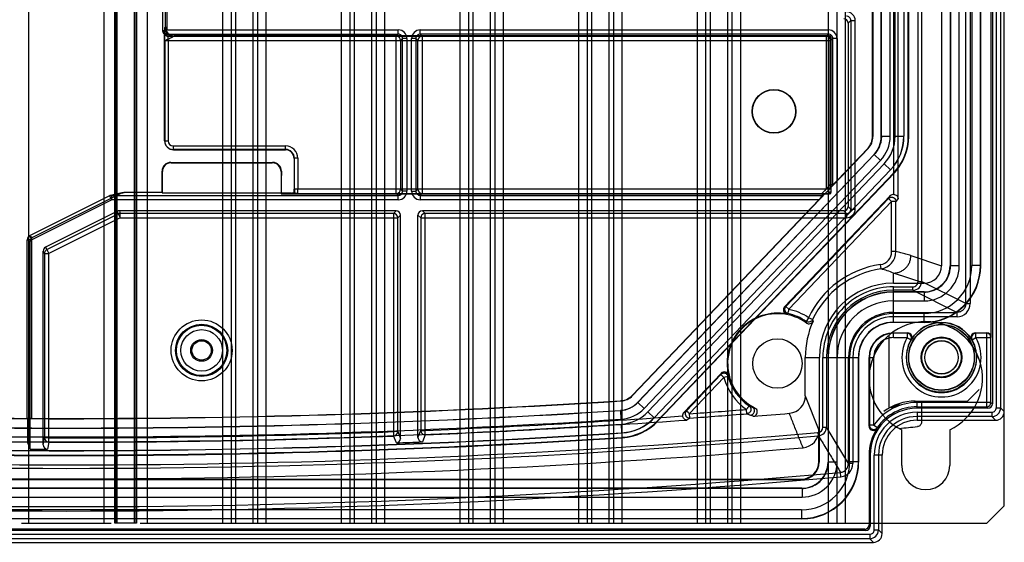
# Model space of a CAD drawing. Header units: millimetres. Extents: x 32 to 247, y 45 to 342.
# Tile 2 of 9: x 134 to 247, y 45 to 105. Entities that reach past the tile are written whole.
import ezdxf

# ---------------------------------------------------------------- set-up
doc = ezdxf.new("R2010")
doc.units = ezdxf.units.MM
doc.header["$LTSCALE"] = 25.054932
doc.layers.get('0').update_dxf_attribs({"linetype": 'CONTINUOUS'})

msp = doc.modelspace()

# ---------------------------------------------------------------- linework, layer by layer
at = {"color": 7, "linetype": 'Continuous'}
for p, q in [((135.34, 46.83), (135.34, 339.43)), ((143.96, 339.43), (143.96, 46.83)), ((145.21, 46.83), (145.21, 339.43)), ((145.35, 46.83), (145.35, 339.43)), ((145.45, 339.43), (145.45, 46.83)), ((147.45, 46.83), (147.45, 339.43)), ((147.55, 46.83), (147.55, 339.43)), ((147.69, 339.43), (147.69, 46.83)), ((148.94, 46.83), (148.94, 339.43)), ((157.56, 339.43), (157.56, 46.83)), ((158.56, 46.83), (158.56, 339.43)), ((159.05, 339.43), (159.05, 46.83)), ((161.05, 46.83), (161.05, 339.43)), ((161.54, 339.43), (161.54, 46.83)), ((162.54, 46.83), (162.54, 339.43)), ((171.16, 339.43), (171.16, 46.83)), ((172.16, 46.83), (172.16, 339.43)), ((172.65, 339.43), (172.65, 46.83)), ((174.65, 46.83), (174.65, 339.43)), ((175.14, 339.43), (175.14, 46.83)), ((176.14, 46.83), (176.14, 339.43)), ((184.76, 339.43), (184.76, 46.83)), ((185.76, 46.83), (185.76, 339.43)), ((186.25, 339.43), (186.25, 46.83)), ((188.25, 46.83), (188.25, 339.43)), ((188.74, 339.43), (188.74, 46.83)), ((189.74, 46.83), (189.74, 339.43)), ((198.36, 339.43), (198.36, 46.83)), ((199.36, 46.83), (199.36, 339.43)), ((199.85, 339.43), (199.85, 46.83)), ((201.85, 46.83), (201.85, 339.43)), ((202.34, 339.43), (202.34, 46.83)), ((203.34, 46.83), (203.34, 339.43)), ((211.96, 339.43), (211.96, 46.83)), ((212.96, 46.83), (212.96, 339.43)), ((213.45, 339.43), (213.45, 46.83)), ((215.45, 46.83), (215.45, 339.43)), ((215.94, 339.43), (215.94, 46.83)), ((216.94, 46.83), (216.94, 339.43)), ((226.95, 339.43), (226.95, 46.83)), ((227.95, 339.43), (227.95, 46.83)), ((228.95, 46.83), (228.95, 339.43)), ((247.15, 48.83), (247.15, 337.43)), ((246.23, 326.43), (246.23, 60.05)), ((246.73, 326.42), (246.73, 60.05)), ((245.78, 325.76), (245.78, 60.5)), ((245.65, 68.13), (245.65, 314.78)), ((237.27, 74.52), (237.27, 198.12)), ((237.67, 198.12), (237.67, 74.52)), ((242.74, 71.99), (242.74, 196.64)), ((243.23, 196.64), (243.23, 71.99)), ((239.95, 195.49), (239.95, 76.33)), ((240.95, 195.49), (240.95, 76.33)), ((240.98, 195.5), (240.98, 76.31)), ((241.98, 76.31), (241.98, 195.5)), ((243.42, 195.48), (243.42, 76.36)), ((244.42, 76.36), (244.42, 195.48)), ((244.45, 76.33), (244.45, 195.49)), ((232.05, 91.17), (232.05, 190.43)), ((232.09, 190.45), (232.09, 91.16)), ((233.05, 91.17), (233.05, 190.43)), ((233.07, 91.17), (233.07, 190.44)), ((234.07, 91.17), (234.07, 190.44)), ((234.63, 91.18), (234.63, 190.42)), ((235.63, 190.42), (235.63, 91.18)), ((235.65, 190.43), (235.65, 91.17)), ((236.15, 91.17), (236.15, 190.43)), ((236.2, 91.15), (236.2, 190.46)), ((150.66, 122.14), (150.66, 103.27)), ((151, 103.7), (151, 122.48)), ((151.16, 122.14), (151.16, 103.37)), ((234.47, 84.51), (234.47, 122.33)), ((234.97, 84.05), (234.97, 121.83)), ((229.56, 104.44), (229.25, 104.13)), ((229.25, 104.13), (229.25, 83.13)), ((229.56, 104.44), (230.06, 104.44)), ((229.56, 104.44), (229.56, 82.83)), ((230.06, 82.83), (230.06, 104.44)), ((150.66, 103.27), (150.89, 103.04)), ((150.66, 103.27), (150.71, 103.08)), ((151, 102.76), (150.78, 102.99)), ((150.9, 102.79), (150.9, 102.62)), ((150.94, 103.64), (151, 103.7)), ((151.06, 102.87), (177.69, 102.87)), ((151.29, 102.64), (151.06, 102.87)), ((151.16, 103.37), (177.69, 103.37)), ((151.94, 102.64), (152, 102.7)), ((227.12, 102.7), (152, 102.7)), ((177.69, 102.87), (177.46, 102.64)), ((177.69, 102.87), (177.69, 103.37)), ((180.21, 103.37), (226.99, 103.37)), ((180.21, 102.87), (180.21, 103.37)), ((226.99, 102.87), (180.21, 102.87)), ((180.44, 102.64), (180.21, 102.87)), ((226.99, 102.87), (226.76, 102.64)), ((226.99, 102.87), (226.99, 103.37)), ((227.12, 102.7), (227.06, 102.64)), ((150.9, 102.62), (150.9, 102.4)), ((150.9, 102.4), (150.9, 102.14)), ((150.9, 102.14), (227.26, 102.14)), ((150.9, 90.66), (150.9, 102.14)), ((150.93, 102.14), (150.93, 90.63)), ((151.29, 102.64), (227.06, 102.64)), ((151.3, 102.14), (151.3, 90.66)), ((177.46, 84.62), (177.46, 102.64)), ((177.96, 102.14), (178.19, 102.37)), ((177.96, 102.14), (177.96, 85.12)), ((178.69, 102.37), (178.19, 102.37)), ((178.19, 84.9), (178.19, 102.37)), ((178.69, 102.37), (178.69, 84.9)), ((179.71, 102.37), (179.21, 102.37)), ((179.21, 84.9), (179.21, 102.37)), ((179.71, 102.37), (179.94, 102.14)), ((179.71, 102.37), (179.71, 84.9)), ((179.94, 85.12), (179.94, 102.14)), ((180.44, 102.64), (180.44, 84.62)), ((226.76, 85.17), (226.76, 102.64)), ((227.05, 102.14), (227.05, 85.12)), ((227.25, 85.12), (227.25, 102.14)), ((227.32, 102.5), (227.26, 102.44)), ((227.26, 102.14), (227.49, 102.37)), ((227.26, 102.14), (227.26, 85.69)), ((227.32, 84.76), (227.32, 102.5)), ((227.99, 102.37), (227.49, 102.37)), ((227.49, 85.6), (227.49, 102.37)), ((227.99, 102.37), (227.99, 86.11)), ((150.9, 90.66), (151.3, 90.66)), ((150.93, 90.63), (150.9, 90.66)), ((232.09, 91.16), (232.05, 91.17)), ((233.07, 91.17), (233.05, 91.17)), ((233.07, 91.17), (234.07, 91.17)), ((234.63, 91.18), (235.63, 91.18)), ((235.65, 91.17), (235.63, 91.18)), ((236.15, 91.17), (236.2, 91.15)), ((151.22, 89.93), (151.19, 89.95)), ((151.9, 90.06), (164.78, 90.06)), ((151.9, 90.06), (151.9, 89.66)), ((164.78, 89.66), (151.9, 89.66)), ((151.93, 89.63), (151.9, 89.66)), ((151.93, 89.63), (164.75, 89.63)), ((164.78, 89.66), (164.75, 89.63)), ((164.78, 89.66), (164.78, 90.06)), ((231.53, 89.78), (204.54, 61.45)), ((227.99, 86.11), (231.5, 89.79)), ((231.53, 89.78), (231.5, 89.79)), ((151.62, 88.17), (163.29, 88.17)), ((151.62, 88.17), (151.65, 88.13)), ((151.65, 88.13), (163.25, 88.13)), ((163.29, 88.17), (163.25, 88.13)), ((165.78, 88.66), (165.75, 88.63)), ((165.75, 88.63), (165.75, 85.12)), ((166.18, 88.66), (165.78, 88.66)), ((165.78, 85.12), (165.78, 88.66)), ((166.18, 88.66), (166.18, 85.12)), ((205.15, 60.69), (232.22, 89.1)), ((232.24, 89.1), (205.16, 60.67)), ((205.88, 59.98), (232.96, 88.41)), ((232.24, 89.1), (232.22, 89.1)), ((232.96, 88.41), (232.24, 89.1)), ((150.62, 87.17), (150.65, 87.13)), ((150.62, 84.7), (150.62, 87.17)), ((150.65, 84.74), (150.65, 87.13)), ((164.29, 87.17), (164.25, 87.13)), ((164.25, 87.13), (164.25, 84.56)), ((233.37, 88.01), (206.3, 59.6)), ((207.02, 58.91), (234.09, 87.32)), ((234.11, 87.31), (207.03, 58.89)), ((207.39, 58.55), (234.47, 86.97)), ((207.42, 58.5), (234.52, 86.95)), ((234.09, 87.32), (233.37, 88.01)), ((234.11, 87.31), (234.09, 87.32)), ((234.47, 86.97), (234.52, 86.95)), ((146.03, 84.69), (135.78, 79.56)), ((144.59, 84.34), (146.26, 84.74)), ((146.14, 84.72), (144.7, 84.38)), ((150.65, 84.74), (146.26, 84.74)), ((150.62, 84.7), (150.65, 84.74)), ((150.62, 84.7), (164.27, 84.7)), ((165.75, 84.67), (165.54, 84.67)), ((227.05, 85.12), (165.75, 85.12)), ((165.78, 84.64), (165.75, 84.67)), ((178.19, 84.9), (177.96, 85.12)), ((178.69, 84.9), (178.19, 84.9)), ((179.21, 84.9), (179.71, 84.9)), ((179.94, 85.12), (179.71, 84.9)), ((226.76, 85.17), (226.71, 85.12)), ((227.25, 85.12), (227.05, 85.12)), ((227.26, 85.69), (227.49, 85.6)), ((227.32, 84.76), (227.26, 84.82)), ((144.59, 84.34), (135.44, 79.77)), ((135.66, 79.32), (144.82, 83.9)), ((144.59, 84.34), (144.82, 83.9)), ((144.82, 84.4), (177.69, 84.4)), ((144.82, 84.4), (144.82, 83.9)), ((177.69, 83.9), (144.82, 83.9)), ((164.25, 84.56), (164.29, 84.6)), ((164.25, 84.56), (227.12, 84.56)), ((165.38, 84.62), (164.29, 84.6)), ((165.38, 84.62), (227.06, 84.62)), ((177.46, 84.62), (177.69, 84.4)), ((177.69, 83.9), (177.69, 84.4)), ((180.21, 84.4), (180.44, 84.62)), ((180.21, 84.4), (226.35, 84.4)), ((180.21, 84.4), (180.21, 83.9)), ((225.88, 83.9), (180.21, 83.9)), ((204.53, 61.48), (225.88, 83.9)), ((234.08, 84.36), (221.97, 71.64)), ((222.1, 71.68), (233.87, 84.04)), ((234.24, 83.69), (222.47, 71.34)), ((226.35, 84.4), (226.25, 84.62)), ((227.12, 84.56), (227.06, 84.62)), ((233.87, 84.04), (234.08, 84.36)), ((233.87, 84.04), (234.24, 83.69)), ((234.24, 77.95), (234.24, 83.69)), ((234.97, 84.05), (234.73, 83.69)), ((234.73, 77.95), (234.73, 83.69)), ((145.52, 82.58), (137.27, 78.46)), ((145.59, 82.28), (145.52, 82.58)), ((177.45, 82.63), (145.74, 82.63)), ((145.74, 82.63), (145.81, 82.33)), ((177.14, 82.33), (177.45, 82.63)), ((228.75, 82.63), (180.45, 82.63)), ((180.45, 82.63), (180.76, 82.33)), ((229.06, 82.33), (228.75, 82.63)), ((229.25, 83.13), (229.56, 82.83)), ((229.56, 82.83), (230.06, 82.83)), ((137.42, 78.19), (145.59, 82.28)), ((145.81, 81.83), (137.65, 77.74)), ((145.59, 82.28), (145.81, 81.83)), ((177.14, 82.33), (145.81, 82.33)), ((145.81, 81.83), (145.81, 82.33)), ((145.81, 81.83), (177.64, 81.83)), ((177.14, 82.33), (177.14, 57.32)), ((177.95, 82.13), (177.64, 81.83)), ((177.64, 57.32), (177.64, 81.83)), ((177.95, 56.53), (177.95, 82.13)), ((180.26, 81.83), (179.95, 82.13)), ((179.95, 56.65), (179.95, 82.13)), ((180.26, 81.83), (229.06, 81.83)), ((180.26, 81.83), (180.26, 57.46)), ((229.06, 82.33), (180.76, 82.33)), ((180.76, 57.46), (180.76, 82.33)), ((229.06, 82.33), (229.06, 81.83)), ((135.66, 79.32), (135.16, 79.32)), ((135.5, 79.11), (135.16, 79.32)), ((135.16, 58.83), (135.16, 79.32)), ((135.44, 79.77), (135.78, 79.56)), ((135.44, 79.77), (135.66, 79.32)), ((135.5, 55.32), (135.5, 79.11)), ((135.66, 79.32), (135.66, 58.84)), ((137.15, 77.74), (136.99, 78.01)), ((136.99, 55.82), (136.99, 78.01)), ((137.27, 78.46), (137.42, 78.19)), ((137.42, 78.19), (137.65, 77.74)), ((234.73, 77.95), (234.24, 77.95)), ((137.15, 77.74), (137.65, 77.74)), ((137.15, 77.74), (137.15, 56.61)), ((137.65, 56.61), (137.65, 77.74)), ((236.45, 77.5), (239.95, 76.33)), ((232.94, 76.46), (233.01, 75.97)), ((240.98, 76.31), (240.95, 76.33)), ((241.98, 76.31), (240.98, 76.31)), ((244.42, 76.36), (243.42, 76.36)), ((244.42, 76.36), (244.45, 76.33)), ((237.95, 74.33), (234.45, 75.5)), ((234.45, 74.33), (234.45, 75.5)), ((237.27, 74.52), (237.67, 74.52)), ((242.74, 71.99), (237.67, 74.52)), ((234.45, 74.33), (237.95, 74.33)), ((234.45, 73.92), (236.67, 73.92)), ((234.45, 69.83), (234.45, 73.92)), ((236.67, 73.52), (234.45, 73.52)), ((236.67, 73.52), (236.67, 73.92)), ((236.67, 73.52), (241.73, 70.99)), ((237.95, 73.33), (234.45, 73.33)), ((237.98, 73.31), (234.45, 73.31)), ((234.45, 72.31), (237.98, 72.31)), ((237.98, 73.31), (237.95, 73.33)), ((237.98, 73.31), (237.98, 72.31)), ((221.97, 71.64), (222.1, 71.68)), ((222.47, 71.34), (222.1, 71.68)), ((242.74, 71.99), (243.23, 71.99)), ((222.36, 70.85), (222.23, 70.8)), ((224.72, 70.37), (224.44, 69.96)), ((225.17, 70.16), (224.72, 70.37)), ((234.45, 70.99), (241.73, 70.99)), ((237.92, 70.86), (234.45, 70.86)), ((241.73, 70.49), (234.45, 70.49)), ((237.92, 70.86), (237.92, 69.86)), ((241.73, 70.49), (241.73, 70.99)), ((224.48, 69.77), (224.44, 69.96)), ((234.45, 69.86), (237.92, 69.86)), ((237.95, 69.83), (234.45, 69.83)), ((237.92, 69.86), (237.95, 69.83)), ((233.95, 60.03), (233.95, 68.39)), ((234.45, 68.63), (236.07, 68.63)), ((234.45, 68.1), (234.45, 68.63)), ((236.01, 68.6), (234.45, 68.6)), ((234.45, 68.1), (236.01, 68.1)), ((236.01, 68.6), (236.07, 68.63)), ((236.01, 68.6), (236.01, 68.1)), ((236.44, 67.85), (236.5, 67.88)), ((243.4, 67.88), (243.46, 67.85)), ((243.46, 67.85), (243.89, 68.1)), ((243.83, 68.63), (245.15, 68.63)), ((243.83, 68.63), (243.89, 68.6)), ((245.12, 68.6), (243.89, 68.6)), ((243.89, 68.1), (245.62, 68.1)), ((245.15, 68.63), (245.12, 68.6)), ((245.12, 68.6), (245.12, 60.17)), ((245.65, 68.13), (245.62, 68.1)), ((245.62, 60.67), (245.62, 68.1)), ((224.34, 65.83), (225.95, 65.83)), ((224.34, 61.42), (224.34, 65.83)), ((225.95, 53.83), (225.95, 65.83)), ((226.36, 65.83), (230.45, 65.83)), ((226.36, 57.83), (226.36, 65.83)), ((226.76, 65.83), (226.76, 57.83)), ((226.98, 65.83), (226.98, 53.81)), ((227.98, 53.81), (227.98, 65.83)), ((229.29, 53.65), (229.29, 65.83)), ((229.42, 53.86), (229.42, 65.83)), ((229.79, 65.83), (229.79, 53.65)), ((230.42, 53.86), (230.42, 65.83)), ((230.45, 65.83), (230.45, 53.83)), ((231.65, 65.83), (232.19, 65.83)), ((231.65, 57.95), (231.65, 65.83)), ((231.69, 65.83), (231.69, 58.06)), ((232.19, 58.06), (232.19, 65.83)), ((214.69, 64), (210.42, 59.52)), ((210.71, 59.72), (214.66, 63.86)), ((215.02, 63.52), (211.07, 59.38)), ((214.66, 63.86), (214.69, 64)), ((215.5, 63.65), (215.02, 63.52)), ((215.54, 63.78), (215.5, 63.65)), ((242.95, 60.83), (244.28, 62.16)), ((204.54, 61.45), (204.53, 61.48)), ((224.34, 61.42), (225.91, 57.47)), ((203.22, 60.83), (203.21, 60.87)), ((205.16, 60.67), (205.15, 60.69)), ((205.16, 60.67), (205.88, 59.98)), ((217.65, 59.37), (217.61, 59.87)), ((218.27, 60.14), (218.3, 60.19)), ((218.27, 60.14), (218.59, 60.02)), ((218.3, 60.19), (218.59, 60.02)), ((234.42, 60.25), (234.6, 60.27)), ((234.7, 60.17), (234.6, 60.27)), ((236.95, 60.83), (242.95, 60.83)), ((245.62, 60.67), (237.15, 60.67)), ((237.15, 60), (237.15, 60.67)), ((237.15, 60.17), (245.12, 60.17)), ((245.28, 60), (237.15, 60)), ((237.65, 60.83), (237.65, 58.4)), ((245.28, 60), (245.12, 60.17)), ((245.62, 60.67), (245.78, 60.5)), ((246.23, 60.05), (246.73, 60.05)), ((247.15, 59.63), (246.73, 60.05)), ((135.16, 58.83), (135.19, 58.81)), ((135.19, 58.81), (135.19, 56.14)), ((203.18, 59.75), (203.17, 59.76)), ((203.24, 58.75), (203.18, 59.75)), ((206.3, 59.6), (207.02, 58.91)), ((207.03, 58.89), (207.02, 58.91)), ((210.42, 59.52), (210.71, 59.72)), ((211.11, 58.88), (210.78, 58.65)), ((211.11, 58.88), (211.07, 59.38)), ((218.38, 59.09), (218.06, 59.21)), ((237.15, 59.55), (245.73, 59.55)), ((237.15, 59.55), (237.15, 58.63)), ((245.73, 59.05), (237.15, 59.05)), ((245.73, 59.55), (245.73, 59.05)), ((245.73, 59.05), (246.15, 58.63)), ((203.33, 57.18), (203.26, 58.18)), ((207.39, 58.55), (207.42, 58.5)), ((226.36, 57.83), (226.76, 57.83)), ((229.29, 53.65), (226.76, 57.83)), ((231.65, 57.95), (231.69, 58.06)), ((232.19, 58.06), (232.6, 57.78)), ((232.6, 57.78), (232.57, 57.67)), ((237.15, 58.63), (246.15, 58.63)), ((136.99, 55.82), (137.15, 56.61)), ((137.65, 56.61), (137.15, 56.61)), ((137.65, 56.11), (137.65, 56.61)), ((177.64, 57.32), (177.14, 57.32)), ((177.14, 57.32), (177.16, 56.82)), ((177.47, 56.03), (177.16, 56.82)), ((177.64, 57.32), (177.95, 56.53)), ((179.95, 56.65), (180.26, 57.46)), ((180.26, 57.46), (180.76, 57.46)), ((180.78, 56.96), (180.47, 56.15)), ((180.78, 56.96), (180.76, 57.46)), ((203.33, 57.17), (203.33, 57.18)), ((203.37, 56.67), (203.39, 56.62)), ((225.85, 56.84), (225.81, 57.24)), ((225.91, 53.88), (225.91, 57.47)), ((235.4, 53.43), (235.4, 57.54)), ((240.9, 57.54), (240.9, 53.43)), ((135.5, 55.32), (135.19, 56.14)), ((137.65, 56.11), (137.49, 55.32)), ((231.65, 54.63), (231.78, 54.63)), ((231.65, 54.63), (231.65, 46.63)), ((231.78, 54.63), (231.78, 46.5)), ((233.15, 54.63), (232.23, 54.63)), ((232.23, 46.05), (232.23, 54.63)), ((232.73, 54.63), (232.73, 46.05)), ((233.15, 45.63), (233.15, 54.63)), ((225.95, 53.83), (225.91, 53.88)), ((226.98, 53.81), (226.95, 53.83)), ((227.98, 53.81), (226.98, 53.81)), ((229.79, 53.65), (229.29, 53.65)), ((230.42, 53.86), (229.42, 53.86)), ((230.42, 53.86), (230.45, 53.83)), ((228.42, 52.16), (228.38, 52.65)), ((223.98, 50.81), (55.32, 50.81)), ((55.35, 51.83), (223.95, 51.83)), ((223.95, 50.83), (55.35, 50.83)), ((55.39, 51.88), (139.65, 51.9)), ((139.65, 51.9), (223.91, 51.88)), ((223.95, 51.83), (223.91, 51.88)), ((223.98, 50.81), (223.95, 50.83)), ((223.98, 50.81), (223.98, 49.81)), ((55.32, 49.81), (223.98, 49.81)), ((245.15, 46.83), (247.15, 48.83)), ((223.92, 48.36), (55.38, 48.36)), ((223.92, 48.36), (223.92, 47.36)), ((223.95, 47.33), (55.35, 47.33)), ((55.38, 47.36), (223.92, 47.36)), ((134.51, 46.83), (144.8, 46.83)), ((145.41, 46.83), (145.21, 46.83)), ((147.45, 46.83), (145.45, 46.83)), ((147.69, 46.83), (147.49, 46.83)), ((148.11, 46.83), (245.15, 46.83)), ((223.92, 47.36), (223.95, 47.33)), ((231.65, 46.63), (231.78, 46.5)), ((47.57, 45.55), (231.73, 45.55)), ((231.28, 46), (48.02, 46)), ((231.15, 46.13), (48.15, 46.13)), ((231.28, 46), (231.15, 46.13)), ((231.73, 45.55), (231.73, 45.05)), ((232.23, 46.05), (232.73, 46.05)), ((233.15, 45.63), (232.73, 46.05)), ((47.15, 44.63), (232.15, 44.63)), ((231.73, 45.05), (47.57, 45.05)), ((231.73, 45.05), (232.15, 44.63))]:
    msp.add_line(p, q, dxfattribs=at)
msp.add_lwpolyline([(151, 102.76), (150.95, 102.83), (150.91, 102.91), (150.89, 102.97), (150.89, 102.99), (150.89, 102.98), (150.89, 102.95), (150.89, 102.91), (150.9, 102.86), (150.9, 102.79)], dxfattribs=at)
for centre, radius in [((220.75, 94.03), 2.5), ((220.75, 94.03), 2.47), ((155.15, 66.63), 3.49), ((155.15, 66.63), 2.99), ((155.15, 66.63), 2.88), ((155.15, 66.63), 2.38), ((239.95, 65.83), 4), ((239.95, 65.83), 3.78), ((239.95, 65.83), 3.75), ((155.15, 66.63), 1.25), ((155.15, 66.63), 1.11), ((221.15, 65.13), 2.83), ((239.95, 65.83), 2.34), ((239.95, 65.83), 2.27), ((239.95, 65.83), 2.25), ((239.95, 65.83), 1.92), ((239.95, 65.83), 1.9)]:
    msp.add_circle(centre, radius, dxfattribs=at)
for centre, radius, start, end in [((229.06, 104.44), 1, 359.999, 90.0006), ((229.06, 104.44), 0.5, 359.9707, 90.0294), ((151.06, 103.27), 0.4, 179.9733, 270.0289), ((151.29, 103.04), 0.4, 180.0012, 269.9975), ((151.94, 103.64), 1, 180.0183, 269.9818), ((177.69, 102.37), 1, 0.0008, 89.9999), ((177.69, 102.37), 0.5, 359.9712, 90.0289), ((180.21, 102.37), 1, 90.0004, 179.9989), ((180.21, 102.37), 0.5, 89.9717, 180.0282), ((226.99, 102.37), 1, 0.0008, 89.9999), ((226.99, 102.37), 0.5, 359.9712, 90.0289), ((177.46, 102.14), 0.5, 0.0206, 89.9794), ((180.44, 102.14), 0.5, 90.0207, 179.9793), ((226.76, 102.14), 0.5, 0.0191, 89.9798), ((227.06, 102.44), 0.2, 0.0124, 90.0044), ((151.9, 90.66), 1, 179.9937, 270.0063), ((151.9, 90.66), 0.6, 180.0047, 269.9973), ((230.07, 91.17), 4, 316.3886, 359.9994), ((230.04, 91.18), 4.6, 316.3877, 0.0007), ((230.04, 91.18), 5.6, 316.389, 359.9989), ((164.78, 88.66), 1.4, 359.9993, 90.0007), ((164.78, 88.66), 1, 359.99, 90.0102), ((211.48, 85.11), 45.7, 179.9874, 180.598), ((177.46, 85.12), 0.5, 270.0191, 359.9798), ((177.69, 84.9), 1, 270.0008, 359.9998), ((177.69, 84.9), 0.5, 269.9712, 0.0289), ((180.21, 84.9), 1, 180.0004, 269.9989), ((180.21, 84.9), 0.5, 179.9717, 270.0281), ((180.44, 85.12), 0.5, 180.0208, 269.9792), ((227.06, 84.82), 0.2, 269.9957, 359.9881), ((144.82, 83.9), 0.5, 103.2825, 116.5651), ((234.45, 84.01), 0.502, 87.2877, 136.4182), ((229.06, 82.83), 1, 269.999, 0.0006), ((229.06, 82.83), 0.5, 269.9707, 0.0294), ((177.14, 81.83), 0.5, 0.0206, 89.9794), ((180.76, 81.83), 0.5, 90.0206, 179.9794), ((135.66, 79.32), 0.5, 116.5767, 180), ((232.74, 77.95), 1.5, 278.0219, 359.9597), ((232.73, 77.95), 2, 278.0579, 359.9777), ((234.45, 65.83), 10.74, 98.0612, 154.9822), ((234.45, 65.83), 10.24, 98.0613, 154.9822), ((230.15, 64.79), 11.54, 68.1063, 75.6098), ((237.92, 76.36), 6.5, 270.0003, 359.9997), ((237.93, 76.36), 5.5, 269.9956, 0.0041), ((237.95, 76.33), 6.5, 269.9955, 0.0045), ((237.98, 76.31), 4, 269.9958, 0.0042), ((236.67, 74.52), 1, 270.0219, 359.9655), ((236.67, 74.52), 0.6, 269.9551, 359.9822), ((234.45, 65.83), 8.5, 90, 180), ((234.45, 65.83), 8.09, 89.9997, 180.0003), ((234.45, 65.83), 7.69, 90, 180), ((234.45, 65.83), 7.5, 90, 180), ((234.45, 65.83), 7.47, 90, 180), ((234.45, 65.83), 6.47, 90, 180), ((222.33, 71.29), 0.5, 136.3574, 259.2183), ((222.47, 71.34), 0.5, 136.5102, 257.9845), ((221.15, 65.13), 6.34, 55.7328, 78.0311), ((241.74, 71.99), 1.5, 269.9355, 359.9661), ((221.15, 65.13), 5.77, 79.1828, 193.5936), ((221.15, 65.13), 5.71, 54.2971, 240), ((221.15, 65.13), 5.84, 55.7328, 78.0311), ((234.45, 65.83), 10.11, 155.8265, 180), ((234.45, 65.83), 5.16, 90, 180), ((234.45, 65.83), 5.03, 89.9963, 180.0037), ((234.45, 65.83), 4.66, 90, 180), ((234.45, 65.83), 4.03, 90, 180), ((234.45, 65.83), 4, 90, 180), ((238.15, 63.43), 6.5, 295.029, 244.971), ((239.95, 65.83), 4.01, 30.6735, 149.3265), ((234.45, 65.83), 2.8, 90, 180), ((234.45, 65.83), 2.76, 90, 180), ((234.45, 65.83), 2.27, 89.9996, 180.0004), ((239.95, 65.83), 4.54, 150.0996, 29.9003), ((239.95, 65.83), 4.04, 150.0996, 29.9004), ((236.01, 68.1), 0.5, 330.1431, 89.9565), ((236.07, 68.13), 0.5, 329.3105, 90.0163), ((243.83, 68.13), 0.5, 89.9845, 210.6887), ((243.89, 68.1), 0.5, 90.0443, 209.8561), ((245.12, 68.1), 0.5, 0.0206, 89.9794), ((215.05, 63.66), 0.5, 13.5721, 136.4018), ((221.15, 65.13), 6.34, 194.7449, 236.0904), ((221.15, 65.13), 5.84, 194.7458, 236.0914), ((222.35, 61.42), 2, 274.7913, 0.0407), ((139.65, 1053.13), 994.33, 266.33378, 273.66566), ((139.65, 1053.13), 994.3, 266.33444, 273.66487), ((202.98, 62.74), 3, 273.6654, 316.3815), ((202.98, 62.74), 4, 273.6596, 316.3874), ((139.65, 1053.13), 996.32, 274.11088, 274.488), ((221.03, 67.81), 8.15, 247.3547, 250.1863), ((237.15, 54.63), 5.37, 90, 180), ((237.15, 54.63), 6.03, 90, 145.3565), ((237.15, 54.63), 5.54, 90, 145.3565), ((236.95, 54.83), 6, 90, 127.0736), ((139.65, 1053.13), 997.5, 275.43608, 275.46778), ((234.55, 60.76), 0.501, 275.2933, 325.3238), ((245.12, 60.67), 0.5, 270.0207, 359.9793), ((245.73, 60.05), 1, 270.0349, 359.9651), ((245.73, 60.05), 0.5, 269.9846, 0.0149), ((139.65, 1053.13), 997, 265.87214, 269.7434), ((139.65, 1053.13), 996.42, 266.34199, 273.65898), ((139.65, 1053.13), 995.42, 266.34214, 273.6588), ((139.65, 1053.13), 995.4, 266.34229, 273.65862), ((139.65, 1053.13), 996.52, 272.36406, 274.06462), ((202.97, 62.77), 4.6, 273.6516, 316.3947), ((202.97, 62.77), 5.6, 273.6593, 316.3869), ((210.78, 59.17), 0.502, 136.3441, 186.4556), ((211.07, 59.38), 0.498, 136.5124, 184.1414), ((211.08, 59.38), 0.501, 184.1017, 188.6212), ((139.65, 1053.13), 996.82, 274.11087, 274.48801), ((221.04, 67.15), 8.48, 246.4765, 249.4276), ((139.65, 1053.13), 997.16, 274.52842, 274.76665), ((237.15, 54.63), 4.92, 90, 180), ((237.15, 54.63), 4.42, 90, 180), ((139.65, 1053.13), 996.98, 266.34259, 273.65827), ((139.65, 1053.13), 997.02, 272.36406, 274.09124), ((203, 62.7), 6.1, 273.6595, 316.3881), ((225.76, 57.83), 0.6, 274.9555, 0.0401), ((225.76, 57.83), 1, 274.971, 359.9946), ((232.15, 57.95), 0.5, 179.9158, 326.5257), ((237.15, 54.63), 5.5, 146.4442, 180), ((237.15, 54.63), 4, 90, 180), ((139.65, 1053.13), 1000, 275.47794, 275.59807), ((139.65, 1053.13), 1000.02, 265.05523, 274.94477), ((139.65, 1053.13), 999.62, 265.05523, 274.94477), ((139.65, 1053.13), 998.55, 266.34129, 273.65982), ((139.65, 1053.13), 998.5, 266.34228, 273.65863), ((139.65, 1053.13), 998, 266.34229, 273.65863), ((139.65, 1053.13), 997.98, 266.34244, 273.65845), ((137.65, 56.61), 0.5, 180.056, 269.8879), ((139.65, 1053.13), 996.52, 269.88476, 272.15628), ((139.65, 1053.13), 997.02, 269.88476, 272.15628), ((177.14, 57.32), 0.5, 272.1864, 359.9225), ((177.45, 56.53), 0.5, 272.194, 0.0364), ((180.45, 56.65), 0.5, 179.959, 272.3224), ((180.76, 57.46), 0.5, 180.0814, 272.3317), ((223.91, 57.47), 2, 274.8615, 0.0405), ((139.65, 1053.13), 1001.22, 265.16289, 274.83711), ((139.65, 1053.13), 997.82, 269.76165, 269.87606), ((137.49, 55.82), 0.5, 179.9618, 269.846), ((139.65, 1053.13), 997.82, 272.17215, 272.34459), ((223.92, 53.86), 6.5, 270.0003, 359.9997), ((223.93, 53.86), 5.5, 269.9956, 0.0041), ((223.98, 53.81), 4, 269.9958, 0.0042), ((228.29, 53.65), 0.999, 275.0008, 0.1047), ((228.29, 53.65), 1.5, 275.0855, 0.043), ((238.15, 53.43), 2.75, 180, 360), ((139.65, 1053.13), 1004.91, 264.93184, 275.06816), ((139.65, 1053.13), 1004.41, 264.93185, 275.06815), ((231.73, 46.05), 1, 270.0349, 359.9651), ((231.73, 46.05), 0.5, 269.9846, 0.0149)]:
    msp.add_arc(centre, radius, start, end, dxfattribs=at)
for centre, major_axis, ratio, start_param, end_param in [((228.75, 104.13), (0.354, 0.354), 0.999695, -0.785246, 0.785246), ((152, 103.7), (0.707, 0.707), 0.999695, 2.356347, 3.926839), ((227.12, 102.5), (-0.141, -0.141), 0.999695, 2.356347, 3.926839), ((151.93, 90.63), (-0.707, 0.707), 0.999695, 0.785246, 2.356347), ((230.05, 91.17), (1.86, -0.74), 0.999823, -0.380526, 0.380526), ((230.09, 91.16), (1.86, -0.74), 0.999823, -0.380526, 0.380526), ((230.05, 91.17), (2.79, -1.11), 0.999823, -0.380526, 0.380526), ((230.05, 91.17), (5.2, -2.08), 0.999823, -0.380526, 0.380526), ((230.05, 91.17), (-5.66, 2.27), 0.999823, 2.761067, 3.522119), ((230.1, 91.15), (5.66, -2.27), 0.999823, -0.380526, 0.380526), ((164.75, 88.63), (0.707, 0.707), 0.999695, -0.785246, 0.785246), ((151.62, 87.17), (0.707, -0.707), 0.999695, 2.356347, 3.926839), ((151.65, 87.13), (-0.707, 0.707), 0.999695, -0.785246, 0.785246), ((163.25, 87.13), (0.707, 0.707), 0.999695, -0.785246, 0.785246), ((163.29, 87.17), (-0.707, -0.707), 0.999695, 2.356347, 3.926839), ((227.99, 86.12), (0.5, 0.525), 0.012038, -3.136778, -1.583435), ((165.38, 85.12), (0, 0.5), 0.75, -3.124139, -2.697321), ((165.74, 85.12), (0, 0.5), 0.017455, -2.697321, -1.570796), ((226.72, 85.12), (0.476, 0.5), 0.012636, -4.700348, -3.147005), ((226.76, 85.16), (0.5, 0.525), 0.012038, 0.004814, 1.558157), ((227.12, 84.76), (-0.141, 0.141), 0.999695, 2.356347, 3.926839), ((225.87, 83.9), (0.476, 0.5), 0.012636, -1.558755, -0.005412), ((177.45, 82.13), (0.354, 0.354), 0.999695, -0.785246, 0.785246), ((180.45, 82.13), (0.354, -0.354), 0.999695, 2.356347, 3.926839), ((228.75, 83.13), (-0.354, 0.354), 0.999695, -3.926839, -2.356347), ((136, 79.11), (0.425, -0.263), 0.99979, 2.588112, 3.695073), ((137.49, 78.01), (-0.25, 0.433), 0.999847, -0.058897, 1.048176), ((237.95, 76.33), (-2.12, 2.12), 0.999695, -3.926849, -2.356336), ((237.95, 76.33), (-1.9, 0.63), 0.998478, 1.89276, 3.462643), ((245.15, 68.13), (-0.354, -0.354), 0.999695, 2.356347, 3.926839), ((203.08, 62.86), (-0.85, 1.81), 0.999824, 2.76882, 3.514359), ((203.09, 62.83), (-0.85, 1.81), 0.999824, -3.514352, -2.768826), ((202.98, 62.76), (-1.27, 2.72), 0.999824, 2.768767, 3.514415), ((245.28, 60.5), (-0.354, 0.354), 0.999695, 2.356347, 3.926839), ((202.98, 62.76), (-2.37, 5.08), 0.999824, -3.514415, -2.768767), ((246.15, 59.63), (-0.708, 0.708), 0.998783, -3.926382, -2.356803), ((202.98, 62.76), (2.58, -5.53), 0.999824, -0.372829, 0.372819), ((223.91, 53.88), (1.41, -1.41), 0.999695, -0.785246, 0.785246), ((223.95, 53.83), (4.6, -4.6), 0.999695, -0.785258, 0.785258), ((223.95, 53.83), (-2.12, 2.12), 0.999695, -3.926849, -2.356336), ((223.95, 53.83), (-1.41, 1.41), 0.999695, 2.356347, 3.926839), ((231.15, 46.63), (-0.354, 0.354), 0.999695, -3.926839, -2.356347), ((231.28, 46.5), (-0.354, 0.354), 0.999695, 2.356347, 3.926839), ((232.15, 45.63), (0.708, -0.708), 0.998783, -0.784789, 0.784789)]:
    msp.add_ellipse(centre, major_axis=major_axis, ratio=ratio, start_param=start_param, end_param=end_param, dxfattribs=at)
for points, knots in [([(150.66, 103.27), (150.64, 103.27), (150.82, 103.29), (150.89, 103.32), (151.07, 103.35), (151.16, 103.37)], [0, 0, 0, 0, 0.124788, 0.476343, 1, 1, 1, 1]), ([(150.9, 102.14), (150.9, 102.26), (150.9, 102.46), (150.91, 102.75), (150.88, 102.92), (150.9, 103.02), (150.89, 103.04)], [0, 0, 0, 0, 0.378799, 0.700878, 0.918677, 1, 1, 1, 1]), ([(150.93, 102.14), (150.93, 102.2), (150.92, 102.36), (150.92, 102.63), (150.93, 102.96), (150.91, 103.28), (150.96, 103.48), (150.91, 103.63), (150.94, 103.64)], [0, 0, 0, 0, 0.118021, 0.313428, 0.549076, 0.77412, 0.938549, 1, 1, 1, 1]), ([(151.06, 102.87), (151.08, 102.88), (151.07, 102.99), (151.12, 103.14), (151.14, 103.29), (151.16, 103.37)], [0, 0, 0, 0, 0.139002, 0.50142, 1, 1, 1, 1]), ([(150.93, 102.14), (151.01, 102.18), (151.17, 102.24), (151.4, 102.35), (151.59, 102.45), (151.76, 102.53), (151.87, 102.59), (151.92, 102.64), (151.94, 102.64)], [0, 0, 0, 0, 0.241938, 0.462519, 0.658363, 0.827749, 0.948952, 1, 1, 1, 1]), ([(151.3, 102.14), (151.3, 102.17), (151.3, 102.24), (151.3, 102.33), (151.3, 102.4), (151.3, 102.46), (151.3, 102.49), (151.3, 102.52), (151.3, 102.55), (151.29, 102.58), (151.29, 102.6), (151.29, 102.62), (151.29, 102.62), (151.29, 102.63), (151.29, 102.64), (151.29, 102.64), (151.29, 102.64), (151.29, 102.64), (151.29, 102.64)], [0, 0, 0, 0, 0.192648, 0.378103, 0.549338, 0.627632, 0.700017, 0.765766, 0.824321, 0.875167, 0.917791, 0.95174, 0.965388, 0.976794, 0.985941, 0.992825, 0.997464, 1, 1, 1, 1]), ([(227.05, 102.14), (227.05, 102.22), (227.05, 102.37), (227.07, 102.53), (227.05, 102.62), (227.06, 102.64)], [0, 0, 0, 0, 0.494962, 0.860195, 1, 1, 1, 1]), ([(227.26, 102.44), (227.25, 102.43), (227.27, 102.38), (227.25, 102.29), (227.25, 102.19), (227.25, 102.14)], [0, 0, 0, 0, 0.128472, 0.471482, 1, 1, 1, 1]), ([(233.07, 91.17), (233.07, 90.98), (233.03, 90.6), (232.87, 90.05), (232.61, 89.54), (232.37, 89.24), (232.24, 89.1)], [0, 0, 0, 0, 0.250007, 0.500007, 0.750003, 1, 1, 1, 1]), ([(164.29, 87.17), (164.29, 86.89), (164.28, 86.34), (164.29, 85.52), (164.27, 84.97), (164.27, 84.7)], [0, 0, 0, 0, 0.338571, 0.671887, 1, 1, 1, 1]), ([(146.03, 84.69), (146.05, 84.69), (146.07, 84.7), (146.11, 84.71), (146.13, 84.73), (146.14, 84.73)], [0, 0, 0, 0, 0.332242, 0.665177, 1, 1, 1, 1]), ([(146.14, 84.73), (146.16, 84.73), (146.18, 84.73), (146.22, 84.74), (146.25, 84.74), (146.26, 84.74)], [0, 0, 0, 0, 0.334823, 0.667758, 1, 1, 1, 1]), ([(164.26, 84.7), (164.27, 84.71), (164.28, 84.71), (164.29, 84.69), (164.29, 84.66), (164.29, 84.63), (164.29, 84.61), (164.29, 84.6)], [0, 0, 0, 0, 0.120523, 0.297474, 0.512699, 0.745704, 1, 1, 1, 1]), ([(164.27, 84.7), (164.41, 84.7), (164.69, 84.69), (165.11, 84.68), (165.39, 84.68), (165.54, 84.67)], [0, 0, 0, 0, 0.325452, 0.660706, 1, 1, 1, 1]), ([(166.19, 84.62), (166.13, 84.63), (166, 84.62), (165.88, 84.65), (165.8, 84.62), (165.78, 84.64)], [0, 0, 0, 0, 0.493826, 0.855024, 1, 1, 1, 1]), ([(166.19, 84.62), (166.19, 84.63), (166.19, 84.63), (166.19, 84.63), (166.19, 84.63), (166.19, 84.64), (166.19, 84.64), (166.19, 84.65), (166.19, 84.67), (166.19, 84.69), (166.19, 84.71), (166.18, 84.74), (166.18, 84.78), (166.18, 84.81), (166.18, 84.87), (166.18, 84.94), (166.18, 85.03), (166.18, 85.09), (166.18, 85.12)], [0, 0, 0, 0, 0.002536, 0.007175, 0.014059, 0.023206, 0.034612, 0.04826, 0.082209, 0.124833, 0.175679, 0.234234, 0.299983, 0.372368, 0.450662, 0.621897, 0.807352, 1, 1, 1, 1]), ([(227.06, 84.62), (227.05, 84.64), (227.07, 84.74), (227.05, 84.9), (227.05, 85.04), (227.05, 85.12)], [0, 0, 0, 0, 0.139805, 0.505037, 1, 1, 1, 1]), ([(227.25, 85.12), (227.25, 85.08), (227.25, 84.99), (227.27, 84.9), (227.25, 84.83), (227.26, 84.82)], [0, 0, 0, 0, 0.478917, 0.841177, 1, 1, 1, 1]), ([(144.59, 84.34), (144.62, 84.36), (144.66, 84.38), (144.74, 84.39), (144.79, 84.4), (144.82, 84.4)], [0, 0, 0, 0, 0.333341, 0.666659, 1, 1, 1, 1]), ([(233.87, 84.04), (233.9, 84.06), (233.95, 84.11), (234.04, 84.15), (234.12, 84.18), (234.2, 84.19), (234.27, 84.19), (234.34, 84.18), (234.4, 84.16), (234.45, 84.14), (234.5, 84.12), (234.53, 84.09), (234.57, 84.06), (234.6, 84.03), (234.63, 84), (234.66, 83.95), (234.69, 83.9), (234.71, 83.84), (234.73, 83.77), (234.73, 83.72), (234.73, 83.69)], [0, 0, 0, 0, 0.089904, 0.17145, 0.245626, 0.313218, 0.374936, 0.431344, 0.483075, 0.530208, 0.57396, 0.612121, 0.6476, 0.682117, 0.723289, 0.766074, 0.815596, 0.871292, 0.933713, 1, 1, 1, 1]), ([(234.73, 83.69), (234.73, 83.68), (234.67, 83.69), (234.58, 83.7), (234.42, 83.68), (234.3, 83.69), (234.24, 83.69)], [0, 0, 0, 0, 0.072968, 0.27857, 0.596736, 1, 1, 1, 1]), ([(234.47, 84.51), (234.53, 84.51), (234.66, 84.48), (234.82, 84.38), (234.93, 84.23), (234.97, 84.11), (234.97, 84.05)], [0, 0, 0, 0, 0.257335, 0.510723, 0.755543, 1, 1, 1, 1]), ([(145.62, 82.62), (145.61, 82.62), (145.59, 82.61), (145.55, 82.6), (145.53, 82.59), (145.52, 82.58)], [0, 0, 0, 0, 0.334804, 0.667739, 1, 1, 1, 1]), ([(145.74, 82.63), (145.73, 82.63), (145.7, 82.63), (145.66, 82.63), (145.64, 82.63), (145.62, 82.62)], [0, 0, 0, 0, 0.332261, 0.665196, 1, 1, 1, 1]), ([(145.81, 82.33), (145.79, 82.33), (145.74, 82.32), (145.66, 82.31), (145.61, 82.29), (145.59, 82.28)], [0, 0, 0, 0, 0.333333, 0.666667, 1, 1, 1, 1]), ([(137.42, 78.19), (137.37, 78.16), (137.27, 78.09), (137.17, 77.93), (137.15, 77.81), (137.15, 77.74)], [0, 0, 0, 0, 0.333189, 0.6666, 1, 1, 1, 1]), ([(236.45, 77.5), (236.26, 77.56), (235.88, 77.68), (235.31, 77.83), (234.93, 77.91), (234.73, 77.95)], [0, 0, 0, 0, 0.3342, 0.667362, 1, 1, 1, 1]), ([(234.45, 75.5), (234.57, 75.5), (234.82, 75.52), (235.2, 75.63), (235.55, 75.82), (235.87, 76.08), (236.13, 76.39), (236.32, 76.75), (236.42, 77.13), (236.45, 77.38), (236.45, 77.5)], [0, 0, 0, 0, 0.116432, 0.239859, 0.368449, 0.499804, 0.631192, 0.759873, 0.883428, 1, 1, 1, 1]), ([(237.98, 73.31), (238.17, 73.31), (238.57, 73.35), (239.13, 73.52), (239.65, 73.8), (240.11, 74.17), (240.49, 74.63), (240.77, 75.15), (240.94, 75.72), (240.98, 76.11), (240.98, 76.31)], [0, 0, 0, 0, 0.12498, 0.249973, 0.374984, 0.500005, 0.625024, 0.750032, 0.875022, 1, 1, 1, 1]), ([(222.36, 70.85), (222.37, 70.87), (222.37, 70.95), (222.42, 71.11), (222.45, 71.25), (222.47, 71.34)], [0, 0, 0, 0, 0.131646, 0.483595, 1, 1, 1, 1]), ([(242.74, 71.99), (242.74, 71.86), (242.68, 71.6), (242.46, 71.27), (242.13, 71.04), (241.87, 70.99), (241.73, 70.99)], [0, 0, 0, 0, 0.249131, 0.498969, 0.749319, 1, 1, 1, 1]), ([(225.18, 70.16), (225.15, 70.09), (225.05, 69.97), (224.85, 69.88), (224.63, 69.87), (224.5, 69.92), (224.44, 69.96)], [0, 0, 0, 0, 0.257375, 0.513399, 0.756094, 1, 1, 1, 1]), ([(224.48, 69.77), (224.54, 69.73), (224.68, 69.67), (224.91, 69.68), (225.11, 69.78), (225.2, 69.9), (225.23, 69.97)], [0, 0, 0, 0, 0.250828, 0.500016, 0.7492, 1, 1, 1, 1]), ([(225.18, 70.16), (225.18, 70.14), (225.2, 70.1), (225.21, 70.04), (225.22, 69.99), (225.23, 69.97)], [0, 0, 0, 0, 0.319652, 0.679495, 1, 1, 1, 1]), ([(236.01, 68.1), (236.03, 68.09), (236.08, 68.06), (236.14, 68.02), (236.18, 68), (236.2, 67.99)], [0, 0, 0, 0, 0.344913, 0.680912, 1, 1, 1, 1]), ([(236.2, 67.99), (236.24, 67.97), (236.32, 67.92), (236.39, 67.89), (236.43, 67.84), (236.44, 67.85)], [0, 0, 0, 0, 0.509065, 0.86154, 1, 1, 1, 1]), ([(243.89, 68.1), (243.89, 68.18), (243.89, 68.32), (243.89, 68.49), (243.89, 68.57), (243.89, 68.6)], [0, 0, 0, 0, 0.486748, 0.847978, 1, 1, 1, 1]), ([(214.66, 63.86), (214.65, 63.85), (214.7, 63.83), (214.75, 63.77), (214.82, 63.71), (214.85, 63.68)], [0, 0, 0, 0, 0.109586, 0.434947, 1, 1, 1, 1]), ([(214.89, 64), (214.88, 64), (214.86, 63.99), (214.83, 63.98), (214.8, 63.97), (214.76, 63.95), (214.73, 63.93), (214.69, 63.9), (214.67, 63.88), (214.66, 63.86)], [0, 0, 0, 0, 0.112751, 0.229179, 0.361921, 0.504179, 0.65989, 0.825461, 1, 1, 1, 1]), ([(214.85, 63.68), (214.87, 63.66), (214.9, 63.63), (214.96, 63.57), (215, 63.54), (215.02, 63.52)], [0, 0, 0, 0, 0.316369, 0.652622, 1, 1, 1, 1]), ([(215.5, 63.65), (215.49, 63.71), (215.43, 63.82), (215.31, 63.94), (215.17, 64), (215.02, 64.02), (214.93, 64.01), (214.89, 64)], [0, 0, 0, 0, 0.243394, 0.46005, 0.657714, 0.825543, 1, 1, 1, 1]), ([(217.79, 60.13), (217.77, 60.1), (217.73, 60.05), (217.67, 59.97), (217.63, 59.9), (217.61, 59.87)], [0, 0, 0, 0, 0.307648, 0.649145, 1, 1, 1, 1]), ([(217.89, 60.29), (217.94, 60.25), (218, 60.19), (218.06, 60.1), (218.1, 59.99), (218.11, 59.89), (218.11, 59.79), (218.09, 59.73), (218.07, 59.66), (218.02, 59.58), (217.95, 59.5), (217.86, 59.44), (217.77, 59.39), (217.7, 59.38), (217.65, 59.37)], [0, 0, 0, 0, 0.139366, 0.20876, 0.276257, 0.401988, 0.459618, 0.513302, 0.566925, 0.624503, 0.750162, 0.817636, 0.887012, 1, 1, 1, 1]), ([(217.89, 60.29), (217.89, 60.29), (217.86, 60.26), (217.85, 60.2), (217.81, 60.16), (217.79, 60.13)], [0, 0, 0, 0, 0.112063, 0.415168, 1, 1, 1, 1]), ([(218.06, 59.21), (218.11, 59.21), (218.2, 59.24), (218.3, 59.29), (218.38, 59.36), (218.44, 59.44), (218.48, 59.53), (218.5, 59.6), (218.51, 59.66), (218.52, 59.76), (218.5, 59.86), (218.45, 59.96), (218.38, 60.05), (218.32, 60.11), (218.27, 60.14)], [0, 0, 0, 0, 0.136294, 0.20385, 0.269563, 0.391961, 0.448048, 0.500281, 0.55257, 0.608698, 0.731126, 0.796833, 0.864377, 1, 1, 1, 1]), ([(218.38, 59.09), (218.46, 59.09), (218.63, 59.15), (218.81, 59.35), (218.86, 59.6), (218.79, 59.86), (218.66, 59.98), (218.59, 60.02)], [0, 0, 0, 0, 0.198983, 0.399972, 0.602321, 0.802568, 1, 1, 1, 1]), ([(234.7, 60.17), (234.79, 60.18), (234.99, 60.26), (235.1, 60.43), (235.13, 60.53)], [0, 0, 0, 0, 0.499881, 1, 1, 1, 1]), ([(135.66, 58.84), (135.58, 58.84), (135.4, 58.85), (135.31, 58.82), (135.14, 58.85), (135.16, 58.83)], [0, 0, 0, 0, 0.504928, 0.871672, 1, 1, 1, 1]), ([(210.78, 58.65), (210.72, 58.65), (210.6, 58.67), (210.44, 58.78), (210.33, 58.93), (210.29, 59.05), (210.29, 59.12)], [0, 0, 0, 0, 0.245047, 0.489604, 0.742457, 1, 1, 1, 1]), ([(210.58, 59.31), (210.58, 59.28), (210.6, 59.23), (210.63, 59.15), (210.68, 59.06), (210.76, 58.99), (210.85, 58.93), (210.97, 58.88), (211.06, 58.88), (211.11, 58.88)], [0, 0, 0, 0, 0.105725, 0.223228, 0.349624, 0.489404, 0.643204, 0.812889, 1, 1, 1, 1]), ([(210.71, 59.72), (210.72, 59.73), (210.75, 59.7), (210.78, 59.65), (210.83, 59.61), (210.86, 59.58)], [0, 0, 0, 0, 0.107608, 0.446421, 1, 1, 1, 1]), ([(210.86, 59.58), (210.88, 59.56), (210.93, 59.52), (211, 59.45), (211.05, 59.4), (211.07, 59.38)], [0, 0, 0, 0, 0.311829, 0.649162, 1, 1, 1, 1]), ([(224.08, 55.48), (223.9, 55.91), (223.55, 56.79), (223.03, 58.11), (222.69, 58.98), (222.51, 59.42)], [0, 0, 0, 0, 0.333354, 0.666632, 1, 1, 1, 1]), ([(232.19, 58.06), (232.11, 58.07), (231.99, 58.08), (231.82, 58.04), (231.74, 58.08), (231.69, 58.07), (231.69, 58.06)], [0, 0, 0, 0, 0.436558, 0.757772, 0.945767, 1, 1, 1, 1]), ([(231.69, 58.06), (231.69, 58.04), (231.69, 57.99), (231.71, 57.92), (231.73, 57.85), (231.76, 57.8), (231.8, 57.75), (231.83, 57.71), (231.87, 57.68), (231.89, 57.66), (231.9, 57.65)], [0, 0, 0, 0, 0.163903, 0.316291, 0.457525, 0.587962, 0.706872, 0.813899, 0.913874, 1, 1, 1, 1]), ([(231.9, 57.65), (231.93, 57.63), (231.98, 57.61), (232.06, 57.58), (232.14, 57.57), (232.22, 57.56), (232.32, 57.58), (232.42, 57.62), (232.52, 57.68), (232.57, 57.74), (232.6, 57.78)], [0, 0, 0, 0, 0.120635, 0.216496, 0.318401, 0.430274, 0.553106, 0.688159, 0.836696, 1, 1, 1, 1]), ([(237.65, 58.4), (237.65, 58.28), (237.56, 58.03), (237.32, 57.91), (237.2, 57.9)], [0, 0, 0, 0, 0.500003, 1, 1, 1, 1]), ([(225.85, 56.84), (226.13, 56.37), (226.69, 55.44), (227.54, 54.05), (228.1, 53.12), (228.38, 52.65)], [0, 0, 0, 0, 0.333416, 0.666716, 1, 1, 1, 1]), ([(223.98, 50.81), (224.17, 50.81), (224.57, 50.85), (225.13, 51.02), (225.65, 51.3), (226.11, 51.67), (226.49, 52.13), (226.77, 52.65), (226.94, 53.22), (226.98, 53.61), (226.98, 53.81)], [0, 0, 0, 0, 0.12498, 0.249973, 0.374984, 0.500005, 0.625024, 0.750032, 0.875022, 1, 1, 1, 1])]:
    msp.add_open_spline(points, degree=3, knots=knots, dxfattribs=at)

doc.saveas('drawing.dxf')
